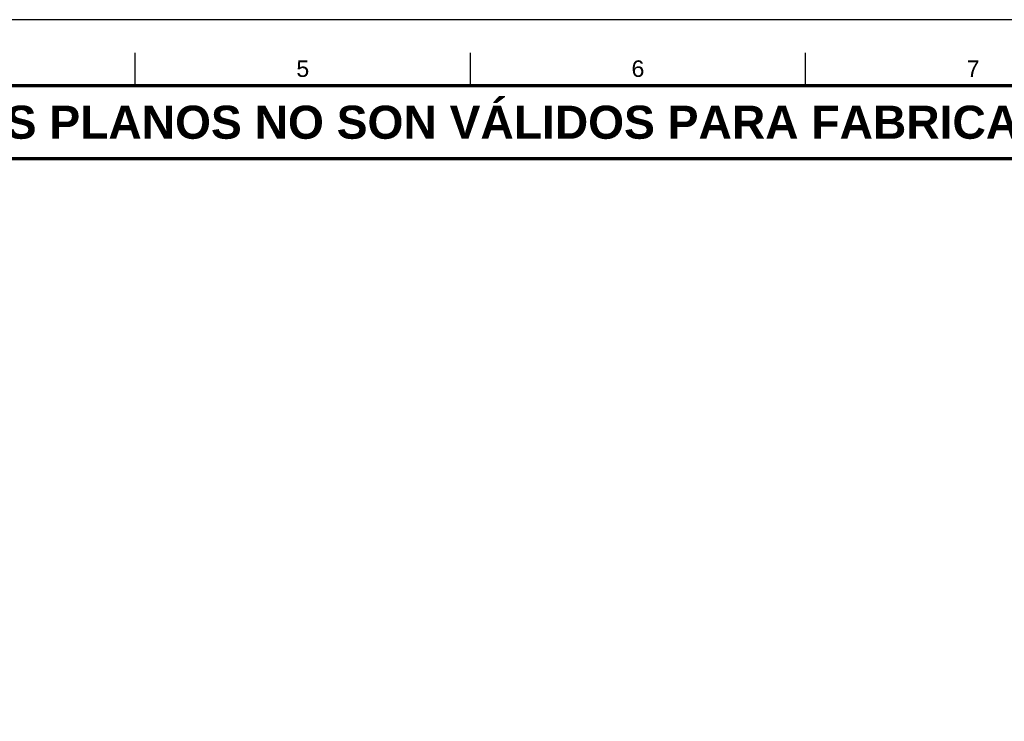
# Model space of a CAD drawing. Header units: millimetres. Extents: x 0 to 841, y 0 to 594.
# Tile 30 of 34: x 205 to 354, y 488 to 594. Entities that reach past the tile are written whole.
import ezdxf
from ezdxf.enums import TextEntityAlignment as Align

# ---------------------------------------------------------------- set-up
doc = ezdxf.new("R2010")
doc.units = ezdxf.units.MM
for name, color, linetype, lineweight in [('FINA', 7, 'CONTINUOUS', 25), ('MARCO', 7, 'CONTINUOUS', 70), ('TXT', 7, 'CONTINUOUS', 25)]:
    doc.layers.add(name, color=color, linetype=linetype, lineweight=lineweight)
doc.styles.add('STD', font='LiberationSans-Regular.ttf')
doc.styles.add('STDB', font='LiberationSans-Bold.ttf')

msp = doc.modelspace()

# ---------------------------------------------------------------- linework, layer by layer
at = {"layer": 'FINA'}
for p, q in [((222.75, 584), (222.75, 589)), ((273.44, 584), (273.44, 589)), ((324.12, 584), (324.12, 589))]:
    msp.add_line(p, q, dxfattribs=at)
msp.add_lwpolyline([(0, 0), (841, 0), (841, 594), (0, 594)], close=True, dxfattribs=at)
at = {"layer": 'MARCO'}
for points in [[(20, 10), (831, 10), (831, 584), (20, 584)], [(20, 573), (831, 573), (831, 584), (20, 584)]]:
    msp.add_lwpolyline(points, close=True, dxfattribs=at)

# ---------------------------------------------------------------- texts
at = {"layer": 'TXT'}
for s, height, style, p in [('5', 2.5, 'STD', (248.09, 586.6)), ('6', 2.5, 'STD', (298.78, 586.6)), ('7', 2.5, 'STD', (349.47, 586.6)), ('ESTOS PLANOS NO SON VÁLIDOS PARA FABRICACIÓN HASTA SU REVISIÓN Y APROBACIÓN POR UN INGENIERO CALCULISTA HABILITADO.', 5, 'STDB', (425.5, 578.5))]:
    msp.add_text(s, height=height, dxfattribs=dict(at, style=style)).set_placement(p, align=Align.MIDDLE_CENTER)

doc.saveas('drawing.dxf')
